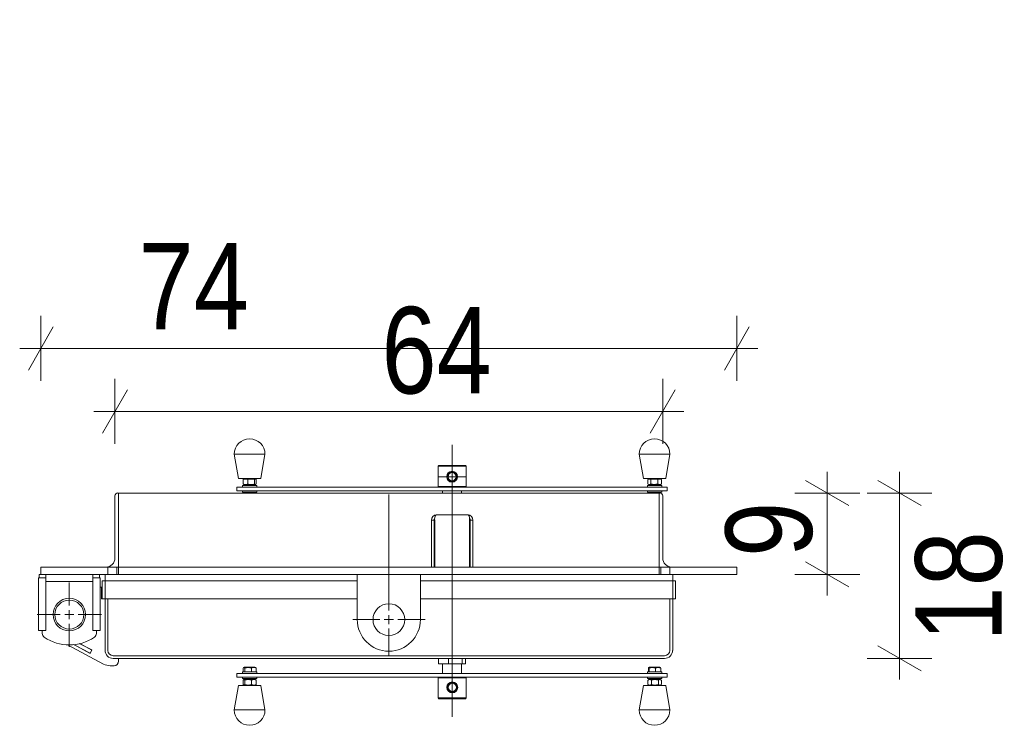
# Model space of a CAD drawing. Header units: centimetres. Extents: x 4440 to 22479, y -13438 to -10259.
# Tile 8 of 21: x 7808 to 7990, y -11070 to -10939. Entities that reach past the tile are written whole.
import ezdxf

# ---------------------------------------------------------------- set-up
doc = ezdxf.new("R2010")
doc.units = ezdxf.units.CM
doc.header["$MEASUREMENT"] = 0
doc.linetypes.add('Przerywana', pattern=[48, 24, -24])
doc.layers.add('499-Wymiary i opisy', color=7, linetype='Continuous')
doc.layers.add('FORMAT', color=7, linetype='Continuous')
doc.styles.add('GENERATED_STYLE_1', font='txt')
doc.dimstyles.new('GENERATED_STYLE__3', dxfattribs={"dimtxt": 16, "dimasz": 6.08, "dimexe": 0.18, "dimexo": 0.0625, "dimgap": 0.09, "dimtad": 1, "dimdec": 0, "dimzin": 0, "dimdsep": 46, "dimtxsty": 'GENERATED_STYLE_1', "dimblk": 'ARROWHEAD_2', "dimblk1": 'ARROWHEAD_2', "dimblk2": 'ARROWHEAD_2', "dimcen": 0.09, "dimse1": 1, "dimse2": 1, "dimclrd": 7, "dimclre": 7, "dimclrt": 7, "dimadec": 0, "dimazin": 0, "dimtfac": 1, "dimtdec": 4, "dimtmove": 2, "dimatfit": 3, "dimfxl": 0, "dimtolj": 1, "dimtzin": 0, "dimarcsym": 0})
doc.dimstyles.new('GENERATED_STYLE__4', dxfattribs={"dimtxt": 16, "dimasz": 6.08, "dimexe": 0.18, "dimexo": 0.0625, "dimgap": 0.09, "dimtad": 1, "dimtih": 1, "dimtoh": 1, "dimdec": 0, "dimzin": 0, "dimdsep": 46, "dimtxsty": 'GENERATED_STYLE_1', "dimblk": 'ARROWHEAD_2', "dimblk1": 'ARROWHEAD_2', "dimblk2": 'ARROWHEAD_2', "dimcen": 0.09, "dimse1": 1, "dimse2": 1, "dimclrd": 7, "dimclre": 7, "dimclrt": 7, "dimadec": 0, "dimazin": 0, "dimtfac": 1, "dimtdec": 4, "dimtmove": 2, "dimatfit": 3, "dimfxl": 0, "dimtolj": 1, "dimtzin": 0, "dimarcsym": 0})

# ---------------------------------------------------------------- blocks, each defined once
blk = doc.blocks.new('*D23')
at = {"layer": '499-Wymiary i opisy', "color": 7, "linetype": 'Continuous', "lineweight": 13}
for p, q in [((7970.65, -11026.64), (7970.65, -11022.73)), ((7974.65, -11028.95), (7966.65, -11024.33)), ((7976.65, -11026.64), (7964.65, -11026.64)), ((7970.65, -11057.23), (7970.65, -11026.64)), ((7966.65, -11054.92), (7974.65, -11059.54)), ((7976.65, -11057.23), (7964.65, -11057.23)), ((7970.65, -11061.15), (7970.65, -11057.23))]:
    blk.add_line(p, q, dxfattribs=at)
at = {"layer": '499-Wymiary i opisy', "color": 7, "lineweight": 13, "insert": (7989.8, -11054.09), "char_height": 16, "attachment_point": 7, "rotation": 90, "style": 'GENERATED_STYLE_1'}
blk.add_mtext('\\A1;{\\pql;\\fArial Narrow|b0|i0|c238|p34;18}', dxfattribs=at)
blk = doc.blocks.new('ARROWHEAD_2')
at = {"color": 0, "linetype": 'Continuous', "lineweight": 0}
for p, q in [((-0.378, -0.655), (0.378, 0.655)), ((0, 0), (-1, 0))]:
    blk.add_line(p, q, dxfattribs=at)
blk = doc.blocks.new('*D24')
at = {"layer": '499-Wymiary i opisy', "color": 7, "linetype": 'Continuous', "lineweight": 13}
for p, q in [((7957.28, -11026.64), (7957.28, -11022.73)), ((7961.28, -11028.95), (7953.28, -11024.33)), ((7963.28, -11026.64), (7951.28, -11026.64)), ((7957.28, -11041.68), (7957.28, -11026.64)), ((7953.28, -11039.38), (7961.28, -11043.99)), ((7963.28, -11041.68), (7951.28, -11041.68)), ((7957.28, -11045.6), (7957.28, -11041.68))]:
    blk.add_line(p, q, dxfattribs=at)
at = {"layer": '499-Wymiary i opisy', "color": 7, "lineweight": 13, "insert": (7954.68, -11038.46), "char_height": 16, "attachment_point": 7, "rotation": 90, "style": 'GENERATED_STYLE_1'}
blk.add_mtext('\\A1;{\\pql;\\fArial Narrow|b0|i0|c238|p34;9}', dxfattribs=at)
blk = doc.blocks.new('*D25')
at = {"layer": '499-Wymiary i opisy', "color": 7, "linetype": 'Continuous', "lineweight": 13}
for p, q in [((7825.53, -11017.56), (7825.53, -11005.56)), ((7926.85, -11017.56), (7926.85, -11005.56)), ((7827.84, -11007.56), (7823.22, -11015.56)), ((7924.54, -11015.56), (7929.16, -11007.56)), ((7821.62, -11011.56), (7825.53, -11011.56)), ((7825.53, -11011.56), (7926.85, -11011.56)), ((7926.85, -11011.56), (7930.76, -11011.56))]:
    blk.add_line(p, q, dxfattribs=at)
at = {"layer": '499-Wymiary i opisy', "color": 7, "lineweight": 13, "insert": (7874.83, -11008.46), "char_height": 16, "attachment_point": 7, "style": 'GENERATED_STYLE_1'}
blk.add_mtext('\\A1;{\\pql;\\fArial Narrow|b0|i0|c238|p34;64}', dxfattribs=at)
blk = doc.blocks.new('*D26')
at = {"layer": '499-Wymiary i opisy', "color": 7, "linetype": 'Continuous', "lineweight": 13}
for p, q in [((7811.82, -11005.9), (7811.82, -10993.9)), ((7940.56, -11005.9), (7940.56, -10993.9)), ((7814.13, -10995.9), (7809.51, -11003.9)), ((7938.25, -11003.9), (7942.87, -10995.9)), ((7807.91, -10999.9), (7811.82, -10999.9)), ((7811.82, -10999.9), (7940.56, -10999.9)), ((7940.56, -10999.9), (7944.47, -10999.9))]:
    blk.add_line(p, q, dxfattribs=at)
at = {"layer": '499-Wymiary i opisy', "color": 7, "lineweight": 13, "insert": (7829.9, -10996.39), "char_height": 16, "attachment_point": 7, "style": 'GENERATED_STYLE_1'}
blk.add_mtext('\\A1;{\\pql;\\fArial Narrow|b0|i0|c238|p34;74}', dxfattribs=at)

msp = doc.modelspace()

# ---------------------------------------------------------------- linework, layer by layer
at = {"layer": 'FORMAT', "color": 7, "linetype": 'Przerywana', "lineweight": 13}
for p, q in [((7823.19, -10716.96), (7823.19, -10940.94)), ((7876.19, -10716.96), (7876.19, -10940.94)), ((7929.19, -10716.96), (7929.19, -10940.94))]:
    msp.add_line(p, q, dxfattribs=at)
at = {"layer": 'FORMAT', "color": 7, "linetype": 'Continuous', "lineweight": 13}
for p, q in [((7887.89, -11017.76), (7887.89, -11068.02)), ((7847.6, -11019.46), (7848.37, -11023.98)), ((7852.09, -11019.46), (7847.6, -11019.46)), ((7853.28, -11019.46), (7852.09, -11019.46)), ((7852.52, -11023.98), (7853.28, -11019.46)), ((7922.5, -11019.46), (7923.27, -11023.98)), ((7927.03, -11019.46), (7922.5, -11019.46)), ((7928.19, -11019.46), (7927.03, -11019.46)), ((7927.42, -11023.98), (7928.19, -11019.46)), ((7885.44, -11021.54), (7885.3, -11021.67)), ((7885.3, -11021.67), (7885.3, -11025.42)), ((7887.89, -11021.67), (7885.3, -11021.67)), ((7890.35, -11021.54), (7885.44, -11021.54)), ((7890.48, -11021.67), (7887.89, -11021.67)), ((7890.48, -11021.67), (7890.35, -11021.54)), ((7890.48, -11025.42), (7890.48, -11021.67)), ((7848.37, -11023.98), (7852.52, -11023.98)), ((7849.77, -11023.98), (7849.77, -11024)), ((7851.11, -11024), (7851.11, -11023.98)), ((7890.34, -11023.63), (7885.44, -11023.63)), ((7888.37, -11022.79), (7887.4, -11022.79)), ((7887.89, -11022.62), (7887.89, -11022.62)), ((7888.37, -11022.79), (7888.85, -11023.63)), ((7888.85, -11023.63), (7888.37, -11024.46)), ((7888.85, -11023.63), (7888.85, -11023.63)), ((7923.27, -11023.98), (7927.42, -11023.98)), ((7924.67, -11023.98), (7924.67, -11024)), ((7926.01, -11024), (7926.01, -11023.98)), ((7848.1, -11025.55), (7848.1, -11026.22)), ((7848.1, -11025.55), (7850.28, -11025.55)), ((7849.1, -11025.28), (7849.1, -11025.55)), ((7850.52, -11025.28), (7849.1, -11025.28)), ((7849.22, -11024.16), (7849.31, -11024.08)), ((7849.22, -11024.97), (7849.22, -11024.16)), ((7849.22, -11024.97), (7849.31, -11025.04)), ((7849.46, -11024), (7849.31, -11024.08)), ((7849.31, -11025.04), (7849.46, -11025.13)), ((7851.12, -11024), (7849.46, -11024)), ((7849.46, -11025.13), (7851.42, -11025.13)), ((7849.77, -11025.13), (7849.77, -11025.28)), ((7850.1, -11024.97), (7850.1, -11024.16)), ((7850.28, -11025.55), (7887.92, -11025.55)), ((7851.78, -11025.28), (7850.52, -11025.28)), ((7851.11, -11025.28), (7851.11, -11025.13)), ((7851.42, -11024), (7851.12, -11024)), ((7851.31, -11024.16), (7851.31, -11024.97)), ((7851.57, -11024.08), (7851.42, -11024)), ((7851.42, -11025.13), (7851.57, -11025.04)), ((7851.66, -11024.97), (7851.66, -11024.16)), ((7851.78, -11025.55), (7851.78, -11025.28)), ((7885.3, -11025.42), (7885.44, -11025.55)), ((7885.3, -11025.42), (7887.89, -11025.42)), ((7887.4, -11024.46), (7888.37, -11024.46)), ((7887.89, -11024.63), (7887.89, -11024.63)), ((7887.89, -11025.42), (7890.48, -11025.42)), ((7887.92, -11026.22), (7887.92, -11025.55)), ((7887.92, -11025.55), (7925.53, -11025.55)), ((7890.35, -11025.55), (7890.48, -11025.42)), ((7924.01, -11025.28), (7924.01, -11025.55)), ((7924.07, -11025.28), (7924.01, -11025.28)), ((7926.68, -11025.28), (7924.07, -11025.28)), ((7924.09, -11024.97), (7924.09, -11024.16)), ((7924.37, -11024), (7924.12, -11024.14)), ((7924.12, -11024.99), (7924.37, -11025.13)), ((7925.79, -11024), (7924.37, -11024)), ((7924.37, -11025.13), (7926.32, -11025.13)), ((7924.66, -11024.97), (7924.66, -11024.16)), ((7924.67, -11025.13), (7924.67, -11025.28)), ((7925.53, -11025.55), (7927.68, -11025.55)), ((7926.32, -11024), (7925.79, -11024)), ((7925.92, -11024.16), (7925.92, -11024.97)), ((7926.01, -11025.28), (7926.01, -11025.13)), ((7926.56, -11024.14), (7926.32, -11024)), ((7926.32, -11025.13), (7926.56, -11024.99)), ((7926.6, -11024.16), (7926.56, -11024.14)), ((7926.56, -11024.99), (7926.6, -11024.97)), ((7926.6, -11024.97), (7926.6, -11024.16)), ((7926.68, -11025.55), (7926.68, -11025.28)), ((7927.68, -11026.22), (7927.68, -11025.55)), ((7825.53, -11038.68), (7825.53, -11027.19)), ((7826.08, -11026.64), (7826.2, -11026.64)), ((7926.18, -11026.64), (7826.2, -11026.64)), ((7826.2, -11026.64), (7826.2, -11027.19)), ((7826.2, -11027.19), (7826.2, -11038.68)), ((7848.1, -11026.22), (7850.28, -11026.22)), ((7849.1, -11026.22), (7849.1, -11026.49)), ((7849.1, -11026.49), (7851.78, -11026.49)), ((7849.23, -11026.64), (7849.23, -11026.49)), ((7850.13, -11026.64), (7850.13, -11026.49)), ((7887.92, -11026.22), (7850.28, -11026.22)), ((7851.34, -11026.64), (7851.34, -11026.49)), ((7851.65, -11026.64), (7851.65, -11026.49)), ((7851.78, -11026.49), (7851.78, -11026.22)), ((7876.19, -11048.37), (7876.19, -11026.92)), ((7886.14, -11026.22), (7886.14, -11026.64)), ((7925.53, -11026.22), (7887.92, -11026.22)), ((7889.65, -11026.64), (7889.65, -11026.22)), ((7924.01, -11026.22), (7924.01, -11026.49)), ((7924.01, -11026.49), (7926.29, -11026.49)), ((7924.19, -11026.64), (7924.19, -11026.49)), ((7925.2, -11026.64), (7925.2, -11026.49)), ((7925.53, -11026.22), (7927.68, -11026.22)), ((7926.3, -11026.64), (7926.18, -11026.64)), ((7926.18, -11026.64), (7926.18, -11027.19)), ((7926.18, -11027.19), (7926.18, -11038.68)), ((7926.29, -11026.49), (7926.68, -11026.49)), ((7926.35, -11026.64), (7926.35, -11026.49)), ((7926.5, -11026.64), (7926.5, -11026.49)), ((7926.68, -11026.49), (7926.68, -11026.22)), ((7926.85, -11038.68), (7926.85, -11027.19)), ((7885.13, -11030.65), (7885.05, -11030.65)), ((7885.13, -11030.65), (7890.65, -11030.65)), ((7890.74, -11030.65), (7890.65, -11030.65)), ((7884.05, -11031.65), (7884.55, -11031.65)), ((7884.05, -11031.65), (7884.05, -11040.35)), ((7884.55, -11031.65), (7884.55, -11040.35)), ((7884.67, -11031.65), (7884.67, -11040.35)), ((7891.12, -11031.65), (7891.12, -11040.35)), ((7891.74, -11031.65), (7891.24, -11031.65)), ((7891.24, -11031.65), (7891.24, -11040.35)), ((7891.74, -11031.65), (7891.74, -11040.35)), ((7884.67, -11035.45), (7884.55, -11035.6)), ((7884.67, -11035.79), (7884.55, -11035.96)), ((7891.24, -11035.6), (7891.12, -11035.45)), ((7891.12, -11035.52), (7891.24, -11035.67)), ((7811.82, -11040.35), (7811.82, -11041.68)), ((7811.82, -11040.35), (7824.19, -11040.35)), ((7824.19, -11040.35), (7824.19, -11041.68)), ((7824.19, -11040.35), (7825.86, -11040.35)), ((7825.86, -11040.35), (7825.86, -11041.68)), ((7825.86, -11040.35), (7826.2, -11040.35)), ((7826.2, -11038.68), (7826.2, -11040.35)), ((7926.18, -11040.35), (7826.2, -11040.35)), ((7826.2, -11040.35), (7826.2, -11040.9)), ((7926.18, -11038.68), (7926.18, -11040.35)), ((7926.51, -11040.35), (7926.18, -11040.35)), ((7926.18, -11040.35), (7926.18, -11040.9)), ((7928.19, -11040.35), (7926.51, -11040.35)), ((7926.51, -11041.68), (7926.51, -11040.35)), ((7928.19, -11041.68), (7928.19, -11040.35)), ((7940.56, -11040.35), (7928.19, -11040.35)), ((7940.56, -11041.68), (7940.56, -11040.35)), ((7811.49, -11042.35), (7811.49, -11041.68)), ((7811.82, -11041.68), (7811.49, -11041.68)), ((7811.82, -11041.68), (7824.19, -11041.68)), ((7812.74, -11043.02), (7812.74, -11041.68)), ((7821.43, -11043.02), (7821.43, -11041.68)), ((7822.69, -11042.35), (7822.69, -11041.68)), ((7823.69, -11041.68), (7823.69, -11042.85)), ((7824.19, -11041.68), (7825.86, -11041.68)), ((7825.86, -11041.68), (7826.2, -11041.68)), ((7826.2, -11040.9), (7826.2, -11041.68)), ((7926.18, -11041.68), (7826.2, -11041.68)), ((7870.34, -11041.68), (7870.34, -11043.36)), ((7882.04, -11041.68), (7882.04, -11043.36)), ((7926.18, -11040.9), (7926.18, -11041.68)), ((7926.51, -11041.68), (7926.18, -11041.68)), ((7928.19, -11041.68), (7926.51, -11041.68)), ((7940.56, -11041.68), (7928.19, -11041.68)), ((7928.69, -11041.68), (7928.69, -11042.85)), ((7811.4, -11042.35), (7811.4, -11043.31)), ((7812.74, -11042.35), (7811.4, -11042.35)), ((7811.4, -11043.94), (7811.4, -11043.31)), ((7811.4, -11043.94), (7811.4, -11051.84)), ((7812.74, -11042.35), (7812.74, -11043.31)), ((7821.43, -11043.02), (7812.74, -11043.02)), ((7812.74, -11043.31), (7812.74, -11043.94)), ((7812.74, -11043.94), (7812.74, -11051.84)), ((7817.08, -11047.45), (7817.08, -11043.19)), ((7822.77, -11042.35), (7821.43, -11042.35)), ((7821.43, -11042.35), (7821.43, -11043.31)), ((7821.43, -11043.94), (7821.43, -11043.31)), ((7821.43, -11043.94), (7821.43, -11051.84)), ((7822.77, -11042.35), (7822.77, -11043.31)), ((7822.77, -11043.31), (7822.77, -11043.94)), ((7822.77, -11043.94), (7822.77, -11051.84)), ((7823.19, -11042.85), (7823.69, -11042.85)), ((7823.19, -11046.2), (7823.19, -11042.85)), ((7870.34, -11042.85), (7823.69, -11042.85)), ((7823.69, -11042.85), (7823.69, -11046.2)), ((7870.34, -11043.36), (7870.34, -11050.04)), ((7928.69, -11042.85), (7882.04, -11042.85)), ((7882.04, -11043.36), (7882.04, -11050.04)), ((7928.69, -11046.2), (7928.69, -11042.85)), ((7928.69, -11042.85), (7929.19, -11042.85)), ((7929.19, -11046.2), (7929.19, -11042.85)), ((7823.02, -11044.03), (7822.77, -11044.03)), ((7823.02, -11046.2), (7823.02, -11044.03)), ((7823.19, -11046.2), (7823.02, -11046.2)), ((7823.19, -11046.2), (7823.69, -11046.2)), ((7823.69, -11046.2), (7870.34, -11046.2)), ((7823.69, -11055.73), (7823.69, -11046.2)), ((7824.19, -11055.73), (7824.19, -11046.2)), ((7882.04, -11046.2), (7928.69, -11046.2)), ((7928.19, -11055.73), (7928.19, -11046.2)), ((7928.69, -11046.2), (7929.19, -11046.2)), ((7928.69, -11046.2), (7928.69, -11055.73)), ((7815.41, -11049.12), (7811.15, -11049.12)), ((7817.08, -11049.12), (7816.25, -11049.12)), ((7817.08, -11049.12), (7817.08, -11048.29)), ((7817.08, -11049.12), (7817.08, -11049.96)), ((7817.08, -11049.12), (7817.92, -11049.12)), ((7818.75, -11049.12), (7823.02, -11049.12)), ((7876.19, -11050.04), (7876.19, -11049.21)), ((7817.08, -11050.8), (7817.08, -11055.06)), ((7874.52, -11050.04), (7869.5, -11050.04)), ((7876.19, -11050.04), (7875.35, -11050.04)), ((7876.19, -11050.04), (7876.19, -11050.88)), ((7876.19, -11050.04), (7877.03, -11050.04)), ((7877.86, -11050.04), (7882.88, -11050.04)), ((7811.4, -11052.05), (7811.4, -11051.84)), ((7812.74, -11052.05), (7811.4, -11052.05)), ((7812.07, -11052.05), (7812.07, -11052.62)), ((7812.74, -11051.84), (7812.74, -11052.05)), ((7821.43, -11052.05), (7821.43, -11051.84)), ((7822.77, -11052.05), (7821.43, -11052.05)), ((7822.1, -11052.62), (7822.1, -11052.05)), ((7822.77, -11051.84), (7822.77, -11052.05)), ((7876.19, -11051.72), (7876.19, -11056.73)), ((7816.75, -11054.72), (7823.4, -11058.26)), ((7817.93, -11054.68), (7820.95, -11056.29)), ((7817.96, -11054.69), (7817.97, -11054.68)), ((7817.96, -11054.69), (7817.96, -11054.68)), ((7820.92, -11056.25), (7817.96, -11054.69)), ((7821.23, -11055.66), (7819.03, -11054.5)), ((7821.28, -11055.67), (7819.06, -11054.49)), ((7820.92, -11056.25), (7821.23, -11055.66)), ((7820.95, -11056.27), (7820.92, -11056.25)), ((7820.95, -11056.29), (7821.28, -11055.67)), ((7821.27, -11055.68), (7821.23, -11055.66)), ((7825.2, -11056.73), (7927.18, -11056.73)), ((7824.66, -11058.57), (7825.36, -11058.57)), ((7927.18, -11057.23), (7825.2, -11057.23)), ((7826.2, -11057.74), (7826.2, -11057.23)), ((7885.38, -11058.24), (7885.38, -11057.23)), ((7885.38, -11058.24), (7887.24, -11058.24)), ((7886.14, -11058.24), (7886.14, -11059.99)), ((7887.24, -11058.24), (7887.24, -11057.23)), ((7887.24, -11058.24), (7889.75, -11058.24)), ((7889.65, -11059.99), (7889.65, -11058.24)), ((7889.75, -11058.24), (7889.75, -11057.23)), ((7889.75, -11058.24), (7890.4, -11058.24)), ((7890.4, -11058.24), (7890.4, -11057.23)), ((7848.1, -11059.99), (7848.1, -11060.66)), ((7850.28, -11059.99), (7848.1, -11059.99)), ((7849.1, -11059.72), (7849.1, -11059.99)), ((7850.48, -11059.72), (7849.1, -11059.72)), ((7849.23, -11059), (7849.23, -11059.72)), ((7849.46, -11058.84), (7849.32, -11058.92)), ((7851.42, -11058.84), (7849.46, -11058.84)), ((7849.55, -11059.72), (7849.55, -11059)), ((7850.28, -11059.99), (7887.92, -11059.99)), ((7851.78, -11059.72), (7850.48, -11059.72)), ((7850.77, -11059), (7850.77, -11059.72)), ((7851.57, -11058.92), (7851.42, -11058.84)), ((7851.65, -11059), (7851.65, -11059.72)), ((7851.78, -11059.99), (7851.78, -11059.72)), ((7887.92, -11059.99), (7887.92, -11060.66)), ((7887.92, -11059.99), (7925.53, -11059.99)), ((7924.01, -11059.72), (7924.01, -11059.99)), ((7926.68, -11059.72), (7924.01, -11059.72)), ((7924.19, -11059), (7924.19, -11059.72)), ((7924.37, -11058.84), (7924.24, -11058.91)), ((7924.34, -11059), (7924.34, -11059.72)), ((7924.57, -11058.84), (7924.37, -11058.84)), ((7926.32, -11058.84), (7924.57, -11058.84)), ((7925.5, -11059.72), (7925.5, -11059)), ((7927.68, -11059.99), (7925.53, -11059.99)), ((7926.44, -11058.91), (7926.32, -11058.84)), ((7926.5, -11059), (7926.5, -11059.72)), ((7926.68, -11059.99), (7926.68, -11059.72)), ((7927.68, -11060.66), (7927.68, -11059.99)), ((7848.37, -11062.23), (7847.6, -11066.75)), ((7850.28, -11060.66), (7848.1, -11060.66)), ((7849.26, -11062.23), (7848.37, -11062.23)), ((7849.1, -11060.66), (7849.1, -11060.93)), ((7849.1, -11060.93), (7851.78, -11060.93)), ((7849.22, -11061.24), (7849.22, -11062.06)), ((7852.52, -11062.23), (7849.26, -11062.23)), ((7849.46, -11061.08), (7849.31, -11061.17)), ((7849.31, -11062.13), (7849.46, -11062.22)), ((7849.77, -11061.08), (7849.46, -11061.08)), ((7849.46, -11062.22), (7851.42, -11062.22)), ((7849.58, -11061.24), (7849.58, -11062.06)), ((7849.77, -11060.93), (7849.77, -11061.08)), ((7851.42, -11061.08), (7849.77, -11061.08)), ((7849.77, -11062.22), (7849.77, -11062.23)), ((7887.92, -11060.66), (7850.28, -11060.66)), ((7850.8, -11062.06), (7850.8, -11061.24)), ((7851.11, -11061.08), (7851.11, -11060.93)), ((7851.11, -11062.23), (7851.11, -11062.22)), ((7851.58, -11061.17), (7851.42, -11061.08)), ((7851.42, -11062.22), (7851.58, -11062.13)), ((7851.66, -11061.24), (7851.58, -11061.17)), ((7851.66, -11062.06), (7851.58, -11062.12)), ((7851.66, -11061.24), (7851.66, -11062.06)), ((7851.78, -11060.93), (7851.78, -11060.66)), ((7853.28, -11066.75), (7852.52, -11062.23)), ((7885.44, -11060.66), (7885.3, -11060.79)), ((7885.3, -11060.79), (7885.3, -11064.54)), ((7890.48, -11060.79), (7885.3, -11060.79)), ((7886.96, -11062.58), (7887.44, -11061.75)), ((7888.42, -11061.75), (7887.45, -11061.75)), ((7925.53, -11060.66), (7887.92, -11060.66)), ((7887.93, -11061.58), (7887.92, -11061.58)), ((7890.48, -11060.79), (7890.35, -11060.66)), ((7890.48, -11064.54), (7890.48, -11060.79)), ((7923.27, -11062.23), (7922.5, -11066.75)), ((7924.13, -11062.23), (7923.27, -11062.23)), ((7924.01, -11060.66), (7924.01, -11060.93)), ((7924.01, -11060.93), (7926.68, -11060.93)), ((7924.13, -11061.22), (7924.09, -11061.24)), ((7924.09, -11061.24), (7924.09, -11062.06)), ((7924.13, -11062.07), (7924.09, -11062.06)), ((7924.37, -11061.08), (7924.13, -11061.22)), ((7924.13, -11062.08), (7924.37, -11062.22)), ((7927.42, -11062.23), (7924.13, -11062.23)), ((7924.91, -11061.08), (7924.37, -11061.08)), ((7924.37, -11062.22), (7926.32, -11062.22)), ((7924.67, -11060.93), (7924.67, -11061.08)), ((7924.67, -11062.22), (7924.67, -11062.23)), ((7924.78, -11061.24), (7924.78, -11062.06)), ((7926.32, -11061.08), (7924.91, -11061.08)), ((7927.68, -11060.66), (7925.53, -11060.66)), ((7926.01, -11061.08), (7926.01, -11060.93)), ((7926.01, -11062.23), (7926.01, -11062.22)), ((7926.04, -11062.06), (7926.04, -11061.24)), ((7926.56, -11061.22), (7926.32, -11061.08)), ((7926.32, -11062.22), (7926.56, -11062.08)), ((7926.6, -11061.24), (7926.6, -11062.06)), ((7926.68, -11060.93), (7926.68, -11060.66)), ((7928.19, -11066.75), (7927.42, -11062.23)), ((7886.96, -11062.58), (7886.97, -11062.58)), ((7887.44, -11063.42), (7886.96, -11062.58)), ((7887.45, -11063.42), (7888.42, -11063.42)), ((7887.92, -11063.59), (7887.93, -11063.59)), ((7885.3, -11064.54), (7885.44, -11064.67)), ((7885.3, -11064.54), (7890.48, -11064.54)), ((7885.44, -11064.67), (7887.92, -11064.67)), ((7887.92, -11064.67), (7890.35, -11064.67)), ((7890.35, -11064.67), (7890.48, -11064.54)), ((7847.6, -11066.75), (7848.82, -11066.75)), ((7848.82, -11066.75), (7853.28, -11066.75)), ((7922.5, -11066.75), (7923.68, -11066.75)), ((7923.68, -11066.75), (7928.19, -11066.75))]:
    msp.add_line(p, q, dxfattribs=at)
at = {"layer": 'FORMAT', "color": 7, "linetype": 'Continuous', "lineweight": 13, "flags": 128}
for points in [[(7887.4, -11022.79), (7887.14, -11023.24), (7886.92, -11023.63)], [(7886.92, -11023.63), (7887.18, -11024.08), (7887.4, -11024.46)], [(7888.85, -11023.63), (7888.59, -11023.18), (7888.37, -11022.79)], [(7888.37, -11024.46), (7888.63, -11024.02), (7888.85, -11023.63)], [(7851.66, -11024.16), (7851.57, -11024.08), (7851.47, -11024.06), (7851.31, -11024.16)], [(7851.66, -11024.97), (7851.57, -11025.05), (7851.47, -11025.07), (7851.31, -11024.97)], [(7885.01, -11030.65), (7884.86, -11030.74), (7884.74, -11030.92), (7884.69, -11031.07), (7884.67, -11031.24), (7884.66, -11031.44), (7884.67, -11031.65)], [(7890.82, -11030.65), (7890.81, -11030.65), (7890.8, -11030.65), (7890.78, -11030.65), (7890.75, -11030.65), (7890.74, -11030.65)], [(7891.12, -11031.65), (7891.12, -11031.43), (7891.11, -11031.23), (7891.09, -11031.06), (7891.05, -11030.92), (7890.93, -11030.75), (7890.84, -11030.68), (7890.77, -11030.65)], [(7884.55, -11035.83), (7884.58, -11035.38), (7884.67, -11034.95)], [(7884.55, -11035.67), (7884.57, -11035.64), (7884.67, -11035.52)], [(7891.12, -11034.95), (7891.21, -11035.38), (7891.24, -11035.83)], [(7891.24, -11035.96), (7891.17, -11035.86), (7891.12, -11035.79)], [(7849.23, -11059), (7849.32, -11058.92), (7849.4, -11058.9), (7849.55, -11059)], [(7849.55, -11059), (7850.16, -11058.9), (7850.77, -11059)], [(7851.65, -11059), (7851.57, -11058.92), (7851.57, -11058.92)], [(7924.19, -11059), (7924.23, -11058.92), (7924.27, -11058.9), (7924.34, -11059)], [(7925.5, -11059), (7926, -11058.9), (7926.5, -11059)], [(7926.5, -11059), (7926.46, -11058.92), (7926.44, -11058.91)], [(7849.22, -11061.24), (7849.32, -11061.16), (7849.41, -11061.14), (7849.58, -11061.24)], [(7849.22, -11062.06), (7849.32, -11062.13), (7849.41, -11062.15), (7849.58, -11062.06)], [(7887.45, -11061.75), (7887.19, -11062.2), (7886.97, -11062.58)], [(7888.9, -11062.58), (7888.64, -11062.14), (7888.42, -11061.75)], [(7926.55, -11062.08), (7926.45, -11062.13), (7926.3, -11062.15), (7926.04, -11062.06)], [(7886.97, -11062.58), (7887.23, -11063.03), (7887.45, -11063.42)], [(7888.42, -11063.42), (7888.67, -11062.97), (7888.9, -11062.58)]]:
    msp.add_lwpolyline(points, dxfattribs=at)
at = {"layer": 'FORMAT', "color": 7, "linetype": 'Continuous', "lineweight": 13}
for centre, radius in [((7887.89, -11023.63), 1), ((7887.89, -11023.63), 0.752), ((7817.09, -11049.12), 3.01), ((7817.09, -11049.12), 2.68), ((7876.19, -11050.04), 2.93), ((7887.93, -11062.58), 1), ((7887.93, -11062.58), 0.752)]:
    msp.add_circle(centre, radius, dxfattribs=at)
for centre, radius, start, end in [((7850.44, -11019.46), 2.84, 0, 180), ((7925.34, -11019.46), 2.84, 0, 180), ((7887.89, -11023.63), 1, 270.0001, 89.9999), ((7849.66, -11025.1), 1.04, 65.2467, 114.7533), ((7849.66, -11024.03), 1.04, 245.2467, 294.7533), ((7850.71, -11026.04), 1.98, 72.0844, 107.9156), ((7850.71, -11023.09), 1.98, 252.0844, 287.9156), ((7924.38, -11024.54), 0.477, 53.1827, 126.8173), ((7924.39, -11024.61), 0.452, 235.1019, 307.7082), ((7925.29, -11026.15), 2.09, 72.5864, 107.4136), ((7925.29, -11022.97), 2.09, 252.5864, 287.4136), ((7926.26, -11024.72), 0.657, 58.7276, 121.2724), ((7926.26, -11024.41), 0.657, 238.7276, 301.2724), ((7826.08, -11027.19), 0.552, 90, 180), ((7926.3, -11027.19), 0.552, 0, 90), ((7885.05, -11031.65), 1, 94.2972, 180), ((7885.05, -11031.65), 1, 89.9948, 94.725), ((7885.05, -11029.65), 1.01, 267.918, 274.7722), ((7890.74, -11029.65), 1, 265.2255, 272.0409), ((7890.74, -11031.65), 1, 0, 85.7028), ((7885.01, -11031.64), 0.46, 138.8716, 181.1805), ((7890.78, -11031.64), 0.452, 358.3975, 42.4247), ((7823.86, -11038.68), 1.67, 270, 0), ((7884.87, -11038.85), 0.319, 179.3185, 231.0102), ((7890.94, -11038.85), 0.298, 307.0725, 2.0836), ((7928.52, -11038.68), 1.67, 180, 270), ((7876.19, -11050.04), 5.85, 180, 270), ((7876.19, -11050.04), 5.85, 270, 0), ((7812.91, -11052.62), 0.836, 180, 236.251), ((7821.27, -11052.62), 0.836, 303.749, 0), ((7817.09, -11046.37), 8.36, 236.251, 303.749), ((7825.2, -11055.73), 1.5, 180, 270), ((7825.2, -11055.73), 1, 180, 270), ((7927.18, -11055.73), 1, 270, 0), ((7927.18, -11055.73), 1.5, 270, 0), ((7824.66, -11055.9), 2.68, 242, 270), ((7825.36, -11057.74), 0.836, 270, 0), ((7851.21, -11059.98), 1.08, 65.6774, 114.3226), ((7924.92, -11060.7), 1.79, 71.1783, 108.8217), ((7850.19, -11063.13), 1.99, 72.1254, 107.8746), ((7850.19, -11060.16), 1.99, 252.1254, 287.8746), ((7851.23, -11062.17), 1.02, 65.009, 114.991), ((7851.23, -11061.13), 1.02, 245.009, 294.991), ((7887.92, -11062.58), 1, 90.0027, 269.9973), ((7924.44, -11061.82), 0.675, 59.1525, 120.8475), ((7924.44, -11061.48), 0.675, 239.1525, 300.8475), ((7925.41, -11063.23), 2.09, 72.5774, 107.4226), ((7925.41, -11060.06), 2.09, 252.5774, 287.4226), ((7926.31, -11061.58), 0.434, 54.8456, 128.5197), ((7850.44, -11066.75), 2.84, 180, 0), ((7925.34, -11066.75), 2.84, 180, 0)]:
    msp.add_arc(centre, radius, start, end, dxfattribs=at)

# ---------------------------------------------------------------- dimensions: what is measured, and where the dimension line sits
at = {"layer": '499-Wymiary i opisy', "color": 7, "linetype": 'Continuous', "lineweight": 13}
dim = msp.add_linear_dim(base=(7940.56, -10999.9), p1=(7811.82, -11040.35), p2=(7940.56, -11040.35), angle=0, text='74', dimstyle='GENERATED_STYLE__4', dxfattribs=at)
dim.commit()
dim.dimension.update_dxf_attribs({"geometry": '*D26', "text_midpoint": (7842.1, -10988.39), "dimtype": 160})
dim = msp.add_linear_dim(base=(7926.85, -11011.56), p1=(7825.53, -11027.19), p2=(7926.85, -11027.19), text='64', dimstyle='GENERATED_STYLE__4', dxfattribs=at)
dim.commit()
dim.dimension.update_dxf_attribs({"geometry": '*D25', "text_midpoint": (7887.02, -11000.46), "dimtype": 160})
for base, p1, text, picture, middle in [((7970.65, -11026.64), (7927.18, -11057.23), '18', '*D23', (7981.8, -11041.89)), ((7957.28, -11026.64), (7940.56, -11041.68), '9', '*D24', (7946.68, -11032.36))]:
    dim = msp.add_linear_dim(base=base, p1=p1, p2=(7926.18, -11026.64), angle=90, text=text, dimstyle='GENERATED_STYLE__3', dxfattribs=at)
    dim.commit()
    dim.dimension.update_dxf_attribs({"geometry": picture, "text_midpoint": middle, "dimtype": 160, "text_rotation": 90})

doc.saveas('drawing.dxf')
